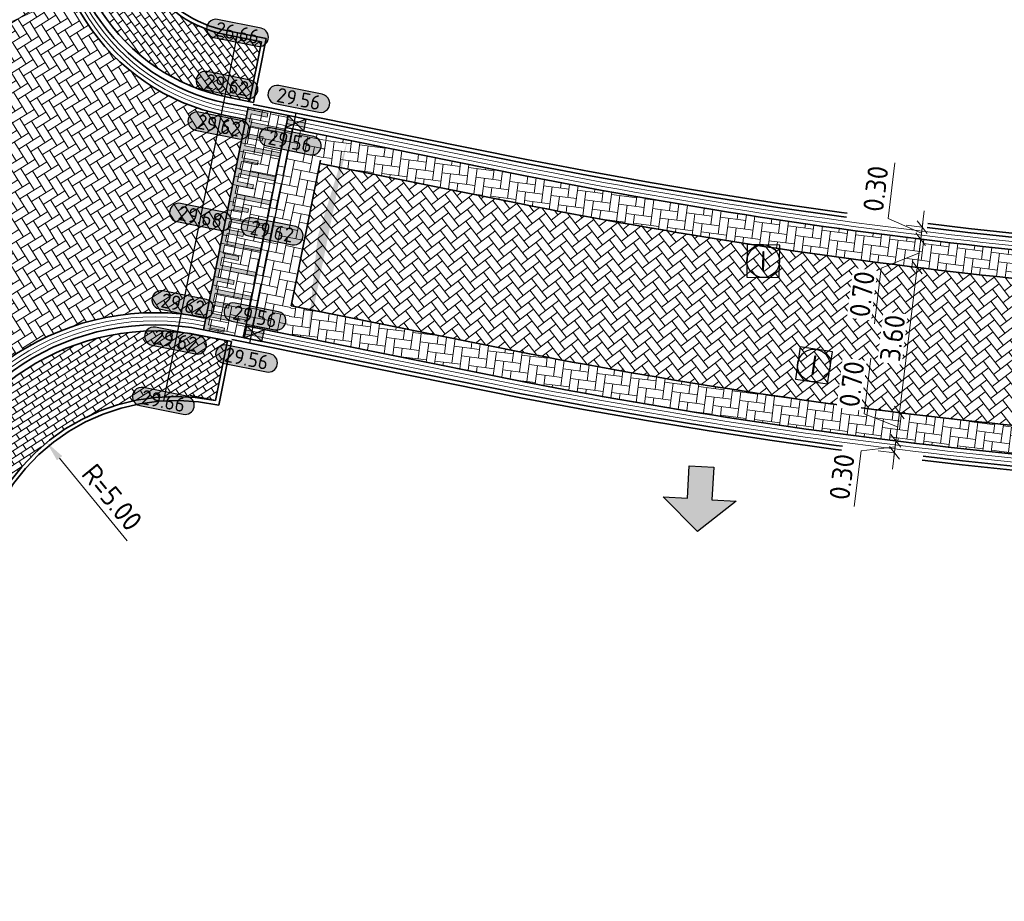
# Model space of a CAD drawing. Header units: metres. Extents: x 199937 to 201628, y 374508 to 375260.
# Tile 78 of 183: x 201124 to 201148, y 374926 to 374948. Entities that reach past the tile are written whole.
import ezdxf
from ezdxf.enums import TextEntityAlignment as Align

# ---------------------------------------------------------------- set-up
doc = ezdxf.new("R2010")
doc.units = ezdxf.units.M
doc.linetypes.add('VH-OPSLUITBAND_100X200', pattern=[16, 8, -2, 4, -2])
doc.linetypes.add('VH-OPSLUITBAND_150X250', pattern=[24, 16, -2, 4, -2])
doc.layers.add('000___INRIT-PIJL', color=252, linetype='Continuous')
for name, color, linetype, lineweight in [('031___CL_DREMPEL TALUD', 250, 'Continuous', 18), ('N-WE-OG-HOOGTELIJN-G', 7, 'Continuous', 25), ('N-WE-RI-ITR_RIOOLPUT-S', 84, 'Continuous', 25), ('N-WE-RI-KOLK-S', 7, 'Continuous', 25), ('N-WE-RI-VWA_RIOOLPUT-S', 20, 'Continuous', 25), ('N-WE-VH-DREMPEL-G', 30, 'Continuous', 35), ('N-WE-VH-DWARSHELLING-S', 7, 'Continuous', 25), ('N-WE-VH-GOOT-G', 170, 'Continuous', 35), ('N-WE-VH-KANTOPSLUITING_OPSLUITBAND_100X200-G', 150, 'VH-OPSLUITBAND_100X200', 35), ('N-WE-VH-KANTOPSLUITING_OPSLUITBAND_150X250-G', 150, 'VH-OPSLUITBAND_150X250', 35), ('N-WE-VH-KANTVERHARDING_STREKLAAG-G', 60, 'Continuous', 18), ('N-WE-VH-VERHARDING_BETONSTRAATSTEEN-G', 252, 'Continuous', 35), ('N-WE-VH-VERHARDING_TEGEL-A', 252, 'Continuous', 18), ('N-WE-VH-VERHARDING_TEGEL-G', 252, 'Continuous', 35), ('N-WE-VW-MARKERING-V', 7, 'Continuous', 18), ('X-XX-AL-HOOGTELABEL-S', 7, 'Continuous', 25), ('X-XX-AL-M-200', 7, 'Continuous', 18)]:
    doc.layers.add(name, color=color, linetype=linetype, lineweight=lineweight)
doc.layers.add('N-WE-VH-VERHARDING_BETONSTRAATSTEEN_HEIDE-A', color=7, linetype='Continuous', lineweight=0, true_color=0x986657)
doc.layers.add('N-WE-VH-VERHARDING_BETONSTRAATSTEEN_ROOD-A', color=7, linetype='Continuous', lineweight=0, true_color=0xa92c0a)
doc.styles.add('NLCS-ISO', font='NLCS-ISO.ttf')
doc.styles.add('NLCS-ISO-ANNOTATIEF-T18', font='NLCS-ISO.ttf', dxfattribs={"height": 1.8})
doc.styles.add('NLCS-ISO-M200-T25', font='NLCS-ISO.ttf', dxfattribs={"height": 0.5})
doc.dimstyles.new('NLCS-M200-T25-PIJL_L2_H1', dxfattribs={"dimscale": 0.2, "dimtxt": 2.5, "dimasz": 2.5, "dimexe": 2, "dimexo": 2, "dimgap": 0.7, "dimtad": 1, "dimzin": 0, "dimdsep": 46, "dimtxsty": 'NLCS-ISO-M200-T25', "dimcen": 0, "dimdle": 2, "dimclrd": 256, "dimclre": 256, "dimclrt": 256, "dimadec": 1, "dimazin": 0, "dimtfac": 1, "dimtdec": 3, "dimtofl": 0, "dimtmove": 0, "dimatfit": 3, "dimfxl": 2, "dimfxlon": 1, "dimtfillclr": 256, "dimtolj": 1, "dimtzin": 0, "dimlwd": -1, "dimlwe": -1, "dimarcsym": 0})
doc.dimstyles.new('NLCS-M200-T25-SCHRAP_L2_H1', dxfattribs={"dimscale": 0.2, "dimtxt": 2.5, "dimasz": 1.4, "dimexe": 2, "dimexo": 2, "dimgap": 0.7, "dimtad": 1, "dimzin": 0, "dimdsep": 46, "dimtxsty": 'NLCS-ISO-M200-T25', "dimblk": 'OBLIQUE', "dimcen": 0, "dimdle": 2, "dimclrd": 256, "dimclre": 256, "dimclrt": 256, "dimadec": 1, "dimazin": 0, "dimtfac": 1, "dimtdec": 3, "dimtofl": 0, "dimtmove": 0, "dimatfit": 3, "dimldrblk": 'OBLIQUE', "dimfxl": 2, "dimfxlon": 1, "dimtfillclr": 256, "dimtolj": 1, "dimtzin": 0, "dimlwd": -1, "dimlwe": -1, "dimarcsym": 0})
pattern_1 = [(82.64431356, (201131.4595206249, 374945.0590181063), (-0.1813857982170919, 0.235157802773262), [0.63, -0.21]), (352.64431356, (201131.0429770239, 374945.1127901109), (-0.1813857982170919, 0.235157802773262), [0.63, -0.21])]

# ---------------------------------------------------------------- blocks, each defined once
blk = doc.blocks.new('*U267')
at = {"flags": 128}
for points in [[(-2.74999999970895, -0.0999999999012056), (-2.74999999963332, -0.4999999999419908)], [(-2.649999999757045, -0.09999999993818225), (-2.649999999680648, -0.4999999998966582)], [(-2.649999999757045, -0.09999999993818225), (-2.449999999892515, -0.09999999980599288)], [(-2.449999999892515, -0.09999999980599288), (-2.449999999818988, -0.9999999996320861)], [(-2.349999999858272, -0.0999999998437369), (-2.349999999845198, -0.9999999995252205)], [(-2.349999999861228, -0.100000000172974), (-2.149999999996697, -0.1000000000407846)], [(-2.149999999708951, -0.09999999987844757), (-2.14999999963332, -0.4999999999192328)], [(-2.049999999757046, -0.09999999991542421), (-2.049999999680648, -0.4999999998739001)], [(-2.049999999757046, -0.09999999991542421), (-1.849999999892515, -0.09999999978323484)], [(-1.849999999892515, -0.09999999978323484), (-1.849999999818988, -0.9999999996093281)], [(-1.749999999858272, -0.09999999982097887), (-1.749999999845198, -0.9999999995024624)], [(-1.749999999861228, -0.100000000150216), (-1.549999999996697, -0.1000000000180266)], [(-1.54999999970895, -0.09999999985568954), (-1.54999999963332, -0.4999999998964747)], [(-1.449999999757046, -0.09999999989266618), (-1.449999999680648, -0.4999999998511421)], [(-1.449999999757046, -0.09999999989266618), (-1.249999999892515, -0.09999999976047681)], [(-1.249999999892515, -0.09999999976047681), (-1.249999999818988, -0.99999999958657)], [(-1.149999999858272, -0.09999999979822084), (-1.149999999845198, -0.9999999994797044)], [(-1.149999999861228, -0.1000000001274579), (-0.9499999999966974, -0.09999999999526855)], [(-0.9499999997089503, -0.09999999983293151), (-0.9499999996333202, -0.4999999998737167)], [(-0.8499999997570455, -0.09999999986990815), (-0.6499999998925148, -0.09999999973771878)], [(-0.8499999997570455, -0.09999999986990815), (-0.849999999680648, -0.4999999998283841)], [(-0.6499999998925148, -0.09999999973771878), (-0.6499999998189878, -0.999999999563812)], [(-0.5499999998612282, -0.1000000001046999), (-0.3499999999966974, -0.09999999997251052)], [(-0.5499999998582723, -0.09999999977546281), (-0.5499999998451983, -0.9999999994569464)], [(-0.3499999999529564, -0.09999999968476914), (-0.3499999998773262, -0.4999999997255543)], [(-0.2500000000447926, -0.1000000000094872), (-0.05000000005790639, -0.1000000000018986)], [(-0.2500000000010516, -0.09999999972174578), (-0.249999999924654, -0.4999999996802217)], [(-0.05000000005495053, -0.09999999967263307), (-0.04999999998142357, -0.9999999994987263)], [(0.04999999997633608, -0.1000000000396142), (0.2499999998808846, -0.1000000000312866)], [(0.04999999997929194, -0.0999999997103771), (0.04999999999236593, -0.9999999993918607)], [(0.249999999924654, -0.09999999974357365), (0.2500000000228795, -0.4999999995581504)], [(0.3499999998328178, -0.1000000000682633), (0.5499999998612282, -0.1000000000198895)], [(0.3499999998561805, -0.09999999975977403), (0.3500000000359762, -0.4999999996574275)], [(0.549999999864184, -0.09999999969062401), (0.549999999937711, -0.9999999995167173)], [(0.6499999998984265, -0.09999999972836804), (0.6499999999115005, -0.9999999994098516)], [(0.6499999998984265, -0.09999999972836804), (0.849999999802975, -0.09999999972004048)], [(0.8499999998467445, -0.09999999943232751), (0.8499999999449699, -0.4999999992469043)], [(0.9499999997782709, -0.09999999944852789), (0.9499999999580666, -0.4999999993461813)], [(0.9499999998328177, -0.0999999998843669), (1.149999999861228, -0.09999999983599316)], [(1.149999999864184, -0.09999999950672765), (1.149999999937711, -0.9999999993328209)], [(1.249999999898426, -0.09999999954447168), (1.449999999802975, -0.09999999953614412)], [(1.249999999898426, -0.09999999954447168), (1.2499999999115, -0.9999999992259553)], [(1.449999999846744, -0.09999999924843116), (1.44999999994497, -0.499999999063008)], [(1.549999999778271, -0.09999999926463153), (1.549999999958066, -0.499999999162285)], [(1.549999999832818, -0.09999999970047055), (1.749999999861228, -0.0999999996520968)], [(1.749999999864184, -0.0999999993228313), (1.749999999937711, -0.9999999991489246)], [(1.849999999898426, -0.09999999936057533), (2.049999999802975, -0.09999999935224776)], [(1.849999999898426, -0.09999999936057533), (1.8499999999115, -0.9999999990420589)], [(2.049999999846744, -0.0999999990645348), (2.04999999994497, -0.4999999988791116)], [(2.149999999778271, -0.09999999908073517), (2.149999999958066, -0.4999999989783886)], [(2.149999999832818, -0.09999999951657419), (2.349999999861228, -0.09999999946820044)], [(2.349999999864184, -0.09999999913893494), (2.349999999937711, -0.9999999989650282)], [(2.449999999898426, -0.09999999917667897), (2.649999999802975, -0.09999999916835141)], [(2.449999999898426, -0.09999999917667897), (2.4499999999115, -0.9999999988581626)], [(2.649999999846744, -0.09999999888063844), (2.64999999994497, -0.4999999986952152)], [(2.749999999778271, -0.09999999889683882), (2.749999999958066, -0.4999999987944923)], [(-2.649999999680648, -0.4999999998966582), (-2.749999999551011, -0.4999999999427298)], [(-2.049999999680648, -0.4999999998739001), (-2.149999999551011, -0.4999999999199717)], [(-1.449999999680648, -0.4999999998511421), (-1.549999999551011, -0.4999999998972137)], [(-0.849999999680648, -0.4999999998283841), (-0.9499999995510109, -0.4999999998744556)], [(-0.249999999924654, -0.4999999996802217), (-0.3499999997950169, -0.4999999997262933)], [(0.3500000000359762, -0.4999999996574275), (0.2500000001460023, -0.4999999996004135)], [(0.9499999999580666, -0.4999999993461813), (0.8500000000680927, -0.4999999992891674)], [(1.549999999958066, -0.499999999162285), (1.450000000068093, -0.499999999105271)], [(2.149999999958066, -0.4999999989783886), (2.050000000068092, -0.4999999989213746)], [(2.749999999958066, -0.4999999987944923), (2.650000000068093, -0.4999999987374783)], [(-2.449999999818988, -0.9999999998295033), (-2.349999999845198, -0.9999999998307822)], [(-1.849999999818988, -0.9999999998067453), (-1.749999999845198, -0.9999999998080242)], [(-1.249999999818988, -0.9999999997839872), (-1.149999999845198, -0.9999999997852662)], [(-0.6499999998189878, -0.9999999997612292), (-0.5499999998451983, -0.9999999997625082)], [(-0.04999999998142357, -0.9999999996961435), (0.04999999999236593, -0.9999999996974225)], [(0.549999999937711, -0.9999999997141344), (0.6499999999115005, -0.9999999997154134)], [(1.149999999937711, -0.9999999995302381), (1.2499999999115, -0.9999999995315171)], [(1.749999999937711, -0.9999999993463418), (1.8499999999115, -0.9999999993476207)], [(2.349999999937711, -0.9999999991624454), (2.4499999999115, -0.9999999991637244)]]:
    blk.add_lwpolyline(points, dxfattribs=at)
blk = doc.blocks.new('inrit')
h = blk.add_hatch(color=256)
h.dxf.hatch_style = 1
h.paths.add_polyline_path([(0.3000000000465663, 1), (-0.300000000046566, 1), (-0.3000000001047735, 1.799999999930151), (-0.900000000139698, 1.799999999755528), (-2.328301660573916e-10, 2.599999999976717), (0.9000000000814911, 1.799999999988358), (0.2999999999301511, 1.799999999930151)])
at = {"color": 3, "flags": 128}
blk.add_lwpolyline([(0.3000000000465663, 1), (-0.300000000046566, 1), (-0.3000000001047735, 1.799999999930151), (-0.900000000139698, 1.799999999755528), (-2.328301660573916e-10, 2.599999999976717), (0.9000000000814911, 1.799999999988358), (0.2999999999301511, 1.799999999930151), (0.3000000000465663, 1)], dxfattribs=at)
blk = doc.blocks.new('*U283')
h = blk.add_hatch(color=253)
h.dxf.hatch_style = 1
edge = h.paths.add_edge_path()
edge.add_line((2.726055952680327, 1.132202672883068), (-2.726055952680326, 1.132202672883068))
edge.add_arc((-2.726055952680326, 0), 1.132202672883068, 90, 270)
edge.add_line((-2.726055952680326, -1.132202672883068), (2.726055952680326, -1.132202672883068))
edge.add_arc((2.726055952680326, 3.697785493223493e-32), 1.132202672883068, 270, 450)
blk.add_lwpolyline([(2.726055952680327, 1.132202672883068), (-2.726055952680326, 1.132202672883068, 0.9999999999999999), (-2.726055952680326, -1.132202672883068), (2.726055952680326, -1.132202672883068, 0.9999999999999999)], format="xyb", close=True)
at = {"style": 'NLCS-ISO-ANNOTATIEF-T18'}
blk.add_attdef('HGT', text='', height=1.8, dxfattribs=at).set_placement((-0.002853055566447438, -0.0004570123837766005), align=Align.MIDDLE_CENTER)
blk = doc.blocks.new('SRI-PUT_INSPECTIE-SO')
at = {"lineweight": -3, "flags": 128}
blk.add_lwpolyline([(-1.999999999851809, -2.000000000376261), (2.000000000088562, -2.000000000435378), (2.000000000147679, 1.999999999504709), (-2.00000000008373, 1.999999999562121)], close=True, dxfattribs=at)
at = {"lineweight": -3, "ltscale": 1.5}
blk.add_circle((0, -7.105427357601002e-14), 1.999999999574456, dxfattribs=at)
at = {"ltscale": 0.1, "style": 'NLCS-ISO'}
blk.add_text('I', height=2.5, dxfattribs=at).set_placement((-0.002795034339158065, -0.007140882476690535), align=Align.MIDDLE_CENTER)
blk = doc.blocks.new('*D463')
at = {"layer": 'Defpoints', "color": 0, "transparency": 16777216}
for p in [(201123.3644994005, 374938.7059783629), (201127.2138686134, 374934.1035489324)]:
    blk.add_point(p, dxfattribs=at)
at = {"layer": 'X-XX-AL-M-200', "transparency": 16777216}
blk.add_line((201121.3564117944, 374941.1069123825), (201123.0437186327, 374939.0895141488), dxfattribs=at)
blk.add_solid([(201123.1076412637, 374939.1429776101), (201122.9797960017, 374939.0360506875), (201123.3644994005, 374938.7059783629)], dxfattribs=at)
at = {"layer": 'X-XX-AL-M-200', "transparency": 16777216, "insert": (201122.3388327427, 374940.5401901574), "char_height": 0.5, "attachment_point": 5, "rotation": 309.9083580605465, "style": 'NLCS-ISO-M200-T25', "bg_fill": 3, "box_fill_scale": 1.1, "bg_fill_color": 256, "bg_fill_true_color": 13158600, "bg_fill_transparency": 0}
blk.add_mtext('\\A1;R=6.00', dxfattribs=at)
blk = doc.blocks.new('*D464')
at = {"layer": 'Defpoints', "color": 0, "transparency": 16777216}
for p in [(201124.5392758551, 374937.2106425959), (201127.7061366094, 374933.3414058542)]:
    blk.add_point(p, dxfattribs=at)
at = {"layer": 'X-XX-AL-M-200', "transparency": 16777216}
blk.add_line((201126.5217306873, 374934.7885003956), (201124.8559619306, 374936.8237189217), dxfattribs=at)
blk.add_solid([(201124.9204492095, 374936.8764999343), (201124.7914746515, 374936.7709379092), (201124.5392758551, 374937.2106425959)], dxfattribs=at)
at = {"layer": 'X-XX-AL-M-200', "transparency": 16777216, "insert": (201126.1489898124, 374935.8596629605), "char_height": 0.5, "attachment_point": 5, "rotation": 309.2993542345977, "style": 'NLCS-ISO-M200-T25', "bg_fill": 3, "box_fill_scale": 1.1, "bg_fill_color": 256, "bg_fill_true_color": 13158600, "bg_fill_transparency": 0}
blk.add_mtext('\\A1;R=5.00', dxfattribs=at)
blk = doc.blocks.new('*D466')
at = {"layer": 'Defpoints', "color": 0, "transparency": 16777216}
for p in [(201129.9459438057, 374950.4640427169), (201125.405492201, 374948.3701708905)]:
    blk.add_point(p, dxfattribs=at)
at = {"layer": 'X-XX-AL-M-200', "transparency": 16777216}
blk.add_line((201122.5631694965, 374947.0594071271), (201124.9514470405, 374948.1607837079), dxfattribs=at)
blk.add_solid([(201124.9165491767, 374948.2364579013), (201124.9863449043, 374948.0851095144), (201125.405492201, 374948.3701708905)], dxfattribs=at)
at = {"layer": 'X-XX-AL-M-200', "transparency": 16777216, "insert": (201123.3669636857, 374947.8595570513), "char_height": 0.5, "attachment_point": 5, "rotation": 24.75723220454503, "style": 'NLCS-ISO-M200-T25', "bg_fill": 3, "box_fill_scale": 1.1, "bg_fill_color": 256, "bg_fill_true_color": 13158600, "bg_fill_transparency": 0}
blk.add_mtext('\\A1;R=5.00', dxfattribs=at)
blk = doc.blocks.new('*U616')
blk.add_solid([(0, 0), (2.488952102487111, 0.25), (4.977904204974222, 0)])
blk = doc.blocks.new('N-SRI-KOLK_STRAAT_450X300-SO')
h = blk.add_hatch(color=256)
h.dxf.hatch_style = 1
h.paths.add_polyline_path([(-7.127631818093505e-14, 0.7499999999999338), (-1.125000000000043, 1.49999999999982), (-1.125000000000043, 4.75175454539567e-14)])
h.paths.add_polyline_path([(1.1249999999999, 4.75175454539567e-14), (1.1249999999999, 1.49999999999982), (-7.122080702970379e-14, 0.7499999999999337)])
for p, q in [((-1.125000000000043, 4.75175454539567e-14), (1.1249999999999, 1.49999999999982)), ((1.1249999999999, 4.75175454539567e-14), (-1.125000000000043, 1.49999999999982))]:
    blk.add_line(p, q)
at = {"flags": 128}
blk.add_lwpolyline([(-1.125000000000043, 4.75175454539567e-14), (1.1249999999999, 4.75175454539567e-14), (1.1249999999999, 1.49999999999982), (-1.125000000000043, 1.49999999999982)], close=True, dxfattribs=at)
blk = doc.blocks.new('_Oblique')
at = {"color": 0, "linetype": 'ByBlock', "lineweight": -2}
blk.add_line((-0.5, -0.5), (0.5, 0.5), dxfattribs=at)
blk = doc.blocks.new('*D675')
at = {"layer": 'Defpoints', "color": 0, "transparency": 16777216}
for p in [(201145.9592773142, 374941.5180344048), (201145.9592773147, 374941.5180344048), (201145.5200321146, 374937.9443120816)]:
    blk.add_point(p, dxfattribs=at)
at = {"layer": 'X-XX-AL-M-200', "transparency": 16777216}
for p, q in [((201145.4712354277, 374937.5472996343), (201146.0080740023, 374941.9150468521)), ((201145.9592773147, 374941.5180344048), (201146.356289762, 374941.4692377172)), ((201145.5200321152, 374937.9443120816), (201145.9170445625, 374937.895515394))]:
    blk.add_line(p, q, dxfattribs=at)
at = {"layer": 'X-XX-AL-M-200', "transparency": 16777216, "xscale": 0.28, "yscale": 0.28, "zscale": 0.28}
for p, rotation in [((201145.9592773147, 374941.5180344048), 82.99293569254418), ((201145.5200321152, 374937.9443120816), 262.9929356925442)]:
    blk.add_blockref('_Oblique', p, dxfattribs=dict(at, rotation=rotation))
at = {"layer": 'X-XX-AL-M-200', "transparency": 16777216, "insert": (201145.3525675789, 374939.7787500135), "char_height": 0.5, "attachment_point": 5, "rotation": 82.99293569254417, "style": 'NLCS-ISO-M200-T25', "bg_fill": 3, "box_fill_scale": 1.1, "bg_fill_color": 256, "bg_fill_true_color": 13158600, "bg_fill_transparency": 0}
blk.add_mtext('\\A1;3.60', dxfattribs=at)
blk = doc.blocks.new('*D676')
at = {"layer": 'Defpoints', "color": 0, "transparency": 16777216}
for p in [(201146.0446717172, 374942.2128078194), (201146.065452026, 374942.2102537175), (201145.9592773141, 374941.5180344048)]:
    blk.add_point(p, dxfattribs=at)
at = {"layer": 'X-XX-AL-M-200', "transparency": 16777216}
for p, q in [((201145.9104806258, 374941.1210219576), (201146.0934684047, 374942.6098202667)), ((201146.0446717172, 374942.2128078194), (201145.6476592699, 374942.2616045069)), ((201146.0019745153, 374941.8654211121), (201145.0739977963, 374941.4978079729)), ((201145.0739977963, 374941.4978079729), (201144.9056492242, 374940.1281150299)), ((201145.9592773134, 374941.5180344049), (201145.5622648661, 374941.5668310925))]:
    blk.add_line(p, q, dxfattribs=at)
at = {"layer": 'X-XX-AL-M-200', "transparency": 16777216, "xscale": 0.28, "yscale": 0.28, "zscale": 0.28}
for p, rotation in [((201146.0446717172, 374942.2128078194), 82.99293569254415), ((201145.9592773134, 374941.5180344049), 262.9929356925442)]:
    blk.add_blockref('_Oblique', p, dxfattribs=dict(at, rotation=rotation))
at = {"layer": 'X-XX-AL-M-200', "transparency": 16777216, "insert": (201144.6027363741, 374940.8605382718), "char_height": 0.5, "attachment_point": 5, "rotation": 82.99293569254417, "style": 'NLCS-ISO-M200-T25', "bg_fill": 3, "box_fill_scale": 1.1, "bg_fill_color": 256, "bg_fill_true_color": 13158600, "bg_fill_transparency": 0}
blk.add_mtext('\\A1;0.70', dxfattribs=at)
blk = doc.blocks.new('*D677')
at = {"layer": 'Defpoints', "color": 0, "transparency": 16777216}
for p in [(201146.081269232, 374942.5105671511), (201146.102002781, 374942.5080187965), (201146.065452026, 374942.2102537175)]:
    blk.add_point(p, dxfattribs=at)
at = {"layer": 'X-XX-AL-M-200', "transparency": 16777216}
for p, q in [((201145.2408675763, 374942.7226733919), (201145.4092161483, 374944.092366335)), ((201146.0629704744, 374942.3616874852), (201145.2408675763, 374942.7226733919)), ((201145.9958750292, 374941.8157953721), (201146.1300659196, 374942.9075795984)), ((201146.081269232, 374942.5105671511), (201145.6842567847, 374942.5593638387)), ((201146.0446717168, 374942.2128078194), (201145.6476592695, 374942.261604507))]:
    blk.add_line(p, q, dxfattribs=at)
at = {"layer": 'X-XX-AL-M-200', "transparency": 16777216, "xscale": 0.28, "yscale": 0.28, "zscale": 0.28}
for p, rotation in [((201146.081269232, 374942.5105671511), 82.99293569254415), ((201146.0446717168, 374942.2128078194), 262.9929356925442)]:
    blk.add_blockref('_Oblique', p, dxfattribs=dict(at, rotation=rotation))
at = {"layer": 'X-XX-AL-M-200', "transparency": 16777216, "insert": (201144.9379547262, 374943.4550966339), "char_height": 0.5, "attachment_point": 5, "rotation": 82.99293569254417, "style": 'NLCS-ISO-M200-T25', "bg_fill": 3, "box_fill_scale": 1.1, "bg_fill_color": 256, "bg_fill_true_color": 13158600, "bg_fill_transparency": 0}
blk.add_mtext('\\A1;0.30', dxfattribs=at)
blk = doc.blocks.new('*D678')
at = {"layer": 'Defpoints', "color": 0, "transparency": 16777216}
for p in [(201145.5200321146, 374937.9443120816), (201145.4346365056, 374937.2495288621), (201145.4553832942, 374937.2469788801)]:
    blk.add_point(p, dxfattribs=at)
at = {"layer": 'X-XX-AL-M-200', "transparency": 16777216}
for p, q in [((201144.6512484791, 374937.9133779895), (201144.8195970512, 374939.2830709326)), ((201145.5688288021, 374938.3413245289), (201145.3858398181, 374936.8525164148)), ((201145.4773343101, 374937.5969204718), (201144.6512484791, 374937.9133779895)), ((201145.5200321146, 374937.9443120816), (201145.1230196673, 374937.9931087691)), ((201145.4346365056, 374937.2495288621), (201145.0376240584, 374937.2983255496))]:
    blk.add_line(p, q, dxfattribs=at)
at = {"layer": 'X-XX-AL-M-200', "transparency": 16777216, "xscale": 0.28, "yscale": 0.28, "zscale": 0.28}
for p, rotation in [((201145.5200321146, 374937.9443120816), 82.99293569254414), ((201145.4346365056, 374937.2495288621), 262.9929356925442)]:
    blk.add_blockref('_Oblique', p, dxfattribs=dict(at, rotation=rotation))
at = {"layer": 'X-XX-AL-M-200', "transparency": 16777216, "insert": (201144.3483356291, 374938.6458012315), "char_height": 0.5, "attachment_point": 5, "rotation": 82.99293569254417, "style": 'NLCS-ISO-M200-T25', "bg_fill": 3, "box_fill_scale": 1.1, "bg_fill_color": 256, "bg_fill_true_color": 13158600, "bg_fill_transparency": 0}
blk.add_mtext('\\A1;0.70', dxfattribs=at)
blk = doc.blocks.new('*D679')
at = {"layer": 'Defpoints', "color": 0, "transparency": 16777216}
for p in [(201145.4553832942, 374937.2469788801), (201145.3980403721, 374936.9517807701), (201145.3980403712, 374936.9517807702)]:
    blk.add_point(p, dxfattribs=at)
at = {"layer": 'X-XX-AL-M-200', "transparency": 16777216}
for p, q in [((201145.4834331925, 374937.6465413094), (201145.3492436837, 374936.5547683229)), ((201145.4346365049, 374937.2495288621), (201145.0376240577, 374937.2983255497)), ((201144.5780577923, 374937.0005328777), (201144.4097092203, 374935.6308399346)), ((201145.4163384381, 374937.1006548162), (201144.5780577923, 374937.0005328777)), ((201145.3980403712, 374936.9517807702), (201145.001027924, 374937.0005774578))]:
    blk.add_line(p, q, dxfattribs=at)
at = {"layer": 'X-XX-AL-M-200', "transparency": 16777216, "xscale": 0.28, "yscale": 0.28, "zscale": 0.28}
for p, rotation in [((201145.4346365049, 374937.2495288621), 82.99293569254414), ((201145.3980403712, 374936.9517807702), 262.9929356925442)]:
    blk.add_blockref('_Oblique', p, dxfattribs=dict(at, rotation=rotation))
at = {"layer": 'X-XX-AL-M-200', "transparency": 16777216, "insert": (201144.1067963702, 374936.3632631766), "char_height": 0.5, "attachment_point": 5, "rotation": 82.99293569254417, "style": 'NLCS-ISO-M200-T25', "bg_fill": 3, "box_fill_scale": 1.1, "bg_fill_color": 256, "bg_fill_true_color": 13158600, "bg_fill_transparency": 0}
blk.add_mtext('\\A1;0.30', dxfattribs=at)

msp = doc.modelspace()

# ---------------------------------------------------------------- hatches: boundary and pattern name
at = {"layer": 'N-WE-VH-VERHARDING_BETONSTRAATSTEEN_HEIDE-A', "true_color": 0x986657}
h = msp.add_hatch(dxfattribs=at)
h.set_pattern_fill('AVH-HEI_BSS_KEIFRMT_KEPER-SO', color=25, scale=2, angle=258.62, pattern_type=2)
h.set_pattern_definition([(258.62, (201131.4595206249, 374945.0590181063), (0.1644352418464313, -0.2473076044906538), [0.63, -0.21]), (168.62, (201131.8712634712, 374944.9761457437), (0.1644352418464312, -0.2473076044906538), [0.63, -0.21])])
h.paths.add_polyline_path([(201131.4003133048, 374944.7649186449), (201130.4199817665, 374944.9622763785), (201129.4375538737, 374940.0822798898), (201130.417885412, 374939.8849221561)])
h = msp.add_hatch(dxfattribs=at)
h.set_pattern_fill('AVH-HEI_BSS_KEIFRMT_KEPER-SO', color=25, scale=2, angle=82.64431356, pattern_type=2)
h.set_pattern_definition(pattern_1)
h.paths.add_polyline_path([(201136.2704384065, 374943.7844780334), (201131.4003133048, 374944.7649186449), (201131.2621628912, 374944.078686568), (201136.1330051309, 374943.0981015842, 0.04317947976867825), (201159.097303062, 374940.5555327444), (201159.0885977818, 374941.2559448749, -0.04313022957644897)])
h = msp.add_hatch(dxfattribs=at)
h.set_pattern_fill('AVH-HEI_BSS_KEIFRMT_KEPER-SO', color=25, scale=2, angle=82.64431356, pattern_type=2)
h.set_pattern_definition(pattern_1)
h.paths.add_polyline_path([(201136.418774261, 374939.3908833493), (201130.5560358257, 374940.5711542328), (201130.5439875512, 374940.5113070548), (201130.417885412, 374939.8849221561), (201136.2827955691, 374938.7042140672, 0.04314211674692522), (201159.1505849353, 374936.2685632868), (201159.1418808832, 374936.9688766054, -0.04309528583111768)])
at = {"layer": 'N-WE-VH-VERHARDING_BETONSTRAATSTEEN_ROOD-A'}
h = msp.add_hatch(dxfattribs=at)
h.set_pattern_fill('AVH-ROO_BSS_KEIFRMT_KEPER-SO', color=36, scale=2, angle=122.00011792, pattern_type=2)
h.set_pattern_definition([(122.00011792, (201109.114271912, 374903.0265801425), (-0.2893732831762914, 0.06680645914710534), [0.6299999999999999, -0.21]), (32.00011791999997, (201108.7580921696, 374902.8040133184), (-0.2893732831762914, 0.06680645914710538), [0.6299999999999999, -0.21])])
edge = h.paths.add_edge_path()
edge.add_line((201124.7816763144, 374951.6558234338), (201125.4820163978, 374954.6893581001))
edge.add_line((201125.4820163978, 374954.6893581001), (201120.3003198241, 374955.8772519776))
edge.add_line((201120.3003198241, 374955.8772519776), (201115.8982907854, 374936.6964251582))
edge.add_line((201115.8982907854, 374936.6964251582), (201121.0729032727, 374935.5101564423))
edge.add_arc((201127.213868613, 374934.1035489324), 6.299999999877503, 78.61751114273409, 167.098770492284, ccw=False)
edge.add_line((201128.4572223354, 374940.2796376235), (201129.4396502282, 374945.1596341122))
edge.add_line((201129.4396502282, 374945.1596341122), (201128.8999478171, 374945.2682855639))
edge.add_arc((201129.9459438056, 374950.4640427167), 5.299999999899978, 167.005102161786, 258.6175111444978, ccw=False)
h = msp.add_hatch(dxfattribs=at)
h.set_pattern_fill('AVH-ROO_BSS_KEIFRMT_KEPER-SO', color=36, scale=2, angle=258.62, pattern_type=2)
h.set_pattern_definition([(258.62, (201109.114271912, 374903.0265801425), (0.1644352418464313, -0.2473076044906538), [0.63, -0.21]), (168.62, (201109.5260147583, 374902.9437077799), (0.1644352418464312, -0.2473076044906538), [0.63, -0.21])])
h.paths.add_polyline_path([(201128.3980150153, 374939.985538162), (201129.3783465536, 374939.7881804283), (201130.4791890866, 374945.25637584), (201129.4988575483, 374945.4537335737)])
h = msp.add_hatch(dxfattribs=at)
h.set_pattern_fill('AVH-ROO_BSS_KEIFRMT_KEPER-SO', color=36, scale=2, angle=37.64431356, pattern_type=2)
h.set_pattern_definition([(37.64431356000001, (0, 0), (0.03802254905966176, 0.2945408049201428), [0.63, -0.21]), (307.64431356, (-0.256518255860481, 0.3325633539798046), (0.03802254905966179, 0.2945408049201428), [0.63, -0.21])])
h.paths.add_polyline_path([(201159.097303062, 374940.5555327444, -0.04317947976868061), (201136.1330051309, 374943.0981015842), (201131.2621628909, 374944.0786865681), (201131.254475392, 374944.0405005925), (201130.5560358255, 374940.5711542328), (201136.418774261, 374939.3908833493, 0.04309528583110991), (201159.1418808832, 374936.9688766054)])
at = {"layer": 'N-WE-VH-VERHARDING_TEGEL-A'}
h = msp.add_hatch(dxfattribs=at)
h.set_pattern_fill('AVH-TEGEL_150X300_HALFST-SO', color=256, angle=-54.11233093, pattern_type=2)
h.set_pattern_definition([(305.88766907, (201125.2202467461, 374951.5550456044), (0.1215251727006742, 0.08792970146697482), []), (35.88766907, (201125.2202467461, 374951.5550456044), (-0.1758594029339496, 0.2430503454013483), [0.15, -0.15]), (35.88766907, (201125.3081764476, 374951.4335204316), (-0.1758594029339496, 0.2430503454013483), [-0.15, 0.15])])
edge = h.paths.add_edge_path()
edge.add_line((201129.8244978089, 374947.0712806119), (201128.9318542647, 374947.2509852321))
edge.add_arc((201129.5239274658, 374950.191979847), 2.99999999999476, 167.0001179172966, 258.6175111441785, ccw=False)
edge.add_line((201126.6008158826, 374950.8668269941), (201126.6818025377, 374951.2176220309))
edge.add_line((201126.6818025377, 374951.2176220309), (201125.2202467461, 374951.5550456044))
edge.add_arc((201129.9459438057, 374950.4640427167), 4.849999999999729, 167.0001179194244, 258.6175111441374)
edge.add_line((201128.9887587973, 374945.7094347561), (201129.5284612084, 374945.6007833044))
edge.add_line((201129.5284612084, 374945.6007833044), (201129.8244978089, 374947.0712806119))
h = msp.add_hatch(dxfattribs=at)
h.set_pattern_fill('AVH-TEGEL_150X300_HALFST-SO', color=256, angle=32.85840576, pattern_type=2)
h.set_pattern_definition([(32.85840576, (201121.5115315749, 374935.4096317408), (-0.08138471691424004, 0.1260020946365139), []), (122.85840576, (201121.5115315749, 374935.4096317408), (-0.2520041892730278, -0.1627694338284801), [0.15, -0.15]), (122.85840576, (201121.6375336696, 374935.4910164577), (-0.2520041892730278, -0.1627694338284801), [-0.15, 0.15])])
edge = h.paths.add_edge_path()
edge.add_arc((201127.2138694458, 374934.1035525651), 5.850000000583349, 122.8657082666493, 167.0993368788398)
edge.add_line((201121.5115315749, 374935.4096317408), (201121.370206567, 374934.7926089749))
edge.add_line((201121.370206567, 374934.7926089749), (201122.8323442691, 374934.457715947))
edge.add_arc((201127.7061366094, 374933.3414058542), 5.000000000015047, 78.61751114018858, 167.0993003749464, ccw=False)
edge.add_line((201128.6929252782, 374938.2430635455), (201128.9889618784, 374939.713560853))
edge.add_line((201128.9889618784, 374939.713560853), (201128.3684113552, 374939.8384884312))
edge.add_arc((201127.2240852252, 374934.0496747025), 5.900834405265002, 78.81800058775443, 122.6651300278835)
at = {"layer": 'N-WE-VW-MARKERING-V'}
h = msp.add_hatch(color=256, dxfattribs=at)
h.dxf.hatch_style = 1
h.paths.add_polyline_path([(201129.5299958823, 374945.1017123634), (201129.569467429, 374945.297778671), (201129.961600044, 374945.2188355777), (201129.9813358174, 374945.3168687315), (201129.5892032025, 374945.3958118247), (201129.5968907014, 374945.4339978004), (201129.4988575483, 374945.4537335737), (201128.3980150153, 374939.985538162), (201128.4960481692, 374939.9658023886), (201128.5037356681, 374940.0039883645), (201128.8958682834, 374939.9250452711), (201128.9156040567, 374940.0230784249), (201128.5234714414, 374940.1020215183), (201128.5629429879, 374940.2980878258), (201129.4452413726, 374940.1204658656), (201129.464977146, 374940.2184990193), (201128.5826787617, 374940.3961209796), (201128.6221503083, 374940.5921872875), (201129.0142829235, 374940.5132441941), (201129.0340186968, 374940.6112773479), (201128.6418860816, 374940.6902204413), (201128.6813576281, 374940.8862867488), (201129.5636560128, 374940.7086647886), (201129.5833917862, 374940.8066979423), (201128.7010934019, 374940.9843199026), (201128.7405649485, 374941.1803862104), (201129.1326975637, 374941.1014431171), (201129.152433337, 374941.1994762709), (201128.7603007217, 374941.2784193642), (201128.7997722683, 374941.4744856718), (201129.682070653, 374941.2968637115), (201129.7018064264, 374941.3948968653), (201128.8195080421, 374941.5725188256), (201128.8589795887, 374941.7685851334), (201129.2511122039, 374941.6896420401), (201129.2708479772, 374941.7876751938), (201128.8787153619, 374941.8666182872), (201128.9181869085, 374942.0626845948), (201129.8004852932, 374941.8850626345), (201129.8202210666, 374941.9830957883), (201128.9379226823, 374942.1607177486), (201128.9773942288, 374942.3567840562), (201129.3695268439, 374942.2778409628), (201129.3892626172, 374942.3758741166), (201128.9971300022, 374942.4548172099), (201129.036601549, 374942.6508835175), (201129.9188999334, 374942.4732615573), (201129.9386357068, 374942.5712947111), (201129.0563373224, 374942.7489166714), (201129.0958088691, 374942.944982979), (201129.487941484, 374942.8660398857), (201129.5076772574, 374942.9640730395), (201129.1155446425, 374943.0430161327), (201129.1550161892, 374943.2390824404), (201130.0373145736, 374943.0614604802), (201130.057050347, 374943.159493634), (201129.1747519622, 374943.3371155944), (201129.214223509, 374943.533181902), (201129.6063561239, 374943.4542388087), (201129.6260918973, 374943.5522719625), (201129.2339592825, 374943.6312150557), (201129.2734308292, 374943.8272813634), (201130.1557292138, 374943.6496594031), (201130.1754649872, 374943.7476925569), (201129.2931666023, 374943.9253145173), (201129.332638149, 374944.1213808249), (201129.7247707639, 374944.0424377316), (201129.7445065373, 374944.1404708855), (201129.3523739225, 374944.2194139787), (201129.3918454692, 374944.4154802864), (201130.274143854, 374944.2378583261), (201130.2938796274, 374944.3358914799), (201129.4115812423, 374944.5135134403), (201129.451052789, 374944.7095797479), (201129.8431854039, 374944.6306366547), (201129.8629211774, 374944.7286698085), (201129.4707885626, 374944.8076129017), (201129.5102601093, 374945.0036792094), (201130.3925584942, 374944.8260572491), (201130.4122942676, 374944.9240904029)])

# ---------------------------------------------------------------- linework, layer by layer
at = {"layer": 'N-WE-OG-HOOGTELIJN-G'}
for points in [[(201129.2338351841, 374947.2921975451), (201127.4099501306, 374938.232445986)], [(201130.6727916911, 374945.3194065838), (201129.5324776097, 374939.655144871)]]:
    msp.add_lwpolyline(points, dxfattribs=at)
at = {"layer": 'N-WE-VH-DREMPEL-G'}
for points in [[(201128.3980150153, 374939.985538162), (201129.4988575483, 374945.4537335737)], [(201129.3783465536, 374939.7881804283), (201130.4791890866, 374945.25637584)]]:
    msp.add_lwpolyline(points, dxfattribs=at)
at = {"layer": 'N-WE-VH-GOOT-G'}
for points in [[(201130.4199817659, 374944.9622763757), (201136.2704384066, 374943.7844780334, 0.0473461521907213), (201161.3319701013, 374941.2206303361), (201173.7438143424, 374941.3748946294, 0.01317192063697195), (201174.8123851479, 374941.4163443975, 0.01461916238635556), (201180.8820993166, 374941.990721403, 0.00183174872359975), (201218.8216512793, 374946.039301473), (201231.8529009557, 374947.4331272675, 0.3137924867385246), (201237.2901366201, 374952.1510024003, 0.004589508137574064), (201237.8537114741, 374954.7789357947, 0.003422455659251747), (201239.3505008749, 374962.1581604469, 0.002206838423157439), (201240.9201825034, 374970.5386732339), (201241.7882105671, 374975.9468961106, 0.3985371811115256), (201232.2433177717, 374989.9182511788, 0.01923664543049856), (201204.4398246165, 374994.8196199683, 0.01957319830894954), (201172.3355093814, 374997.6086997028, 0.01779564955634), (201147.3837750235, 374998.033734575), (201144.0450732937, 374998.0013370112)], [(201124.7816763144, 374951.6558234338, 0.4224803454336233), (201128.8999478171, 374945.2682855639), (201129.4396502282, 374945.1596341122)], [(201121.0729032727, 374935.5101564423, -0.4064709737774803), (201128.4572223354, 374940.2796376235)], [(201129.4375538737, 374940.0822798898), (201136.2827955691, 374938.7042140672, 0.04690561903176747), (201161.1562330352, 374936.2437570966, -0.4345449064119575), (201166.416083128, 374930.5531979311), (201163.1851248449, 374886.8344062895, 0.4084566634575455), (201168.3376513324, 374880.739182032), (201183.475987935, 374879.320153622, -0.297214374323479), (201188.8647552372, 374875.0397935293), (201198.7188906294, 374845.4758695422, -0.4385261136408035), (201194.236291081, 374837.3634686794), (201149.1595473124, 374826.3589028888)]]:
    msp.add_lwpolyline(points, format="xyb", dxfattribs=at)
at = {"layer": 'N-WE-VH-KANTOPSLUITING_OPSLUITBAND_100X200-G'}
for points in [[(201129.5968907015, 374945.4339977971), (201136.3293378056, 374944.0786394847, 0.04733998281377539), (201161.3312063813, 374941.5206440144), (201173.7400859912, 374941.6748714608, 0.01317192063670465), (201174.79286511, 374941.7157086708, 0.0146267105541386), (201180.8482329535, 374942.2888202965, 0.001831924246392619), (201218.7892354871, 374946.3375454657), (201231.8209948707, 374947.7314257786, 0.313605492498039), (201236.9983103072, 374952.2206797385, 0.004583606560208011), (201237.5599631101, 374954.8398655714, 0.003422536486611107), (201239.0559800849, 374962.2152377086, 0.002205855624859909), (201240.624486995, 374970.5894143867), (201241.492001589, 374975.9944381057, 0.3985371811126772), (201232.1799110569, 374989.6250284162, 0.01923559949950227), (201204.4006625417, 374994.5221831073, 0.01957273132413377), (201172.3204950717, 374997.3090746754, 0.01779714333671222), (201147.3880139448, 374997.7337615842), (201143.1480266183, 374997.6926182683)], [(201129.6166264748, 374945.532030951), (201136.3489708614, 374944.1766933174, 0.04733792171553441), (201161.3309525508, 374941.620648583), (201173.7388432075, 374941.774863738, 0.01317192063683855), (201174.7863584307, 374941.8154967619, 0.01462923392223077), (201180.8369431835, 374942.3881864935, 0.001831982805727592), (201218.7784302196, 374946.4369601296), (201231.8103595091, 374947.8308586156, 0.3135399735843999), (201236.9010397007, 374952.2439272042, 0.004581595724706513), (201237.4620469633, 374954.8601753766, 0.003422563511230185), (201238.9578064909, 374962.2342634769, 0.002205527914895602), (201240.5259218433, 374970.6063282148), (201241.393265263, 374976.0102854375, 0.3985371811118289), (201232.1587754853, 374989.5272874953, 0.01923525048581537), (201204.3876085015, 374994.4230374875, 0.01957257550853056), (201172.315490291, 374997.2091996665, 0.01779764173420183), (201147.389427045, 374997.6337705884), (201143.1489969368, 374997.592622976)], [(201143.0494868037, 374997.5416550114), (201143.0640415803, 374996.0417256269), (201140.1666553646, 374996.0136104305, 0.3464968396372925), (201136.3079859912, 374992.9135949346), (201126.6008158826, 374950.8668269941, 0.4225059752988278), (201128.9318542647, 374947.2509852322), (201129.8244978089, 374947.0712806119), (201129.5284612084, 374945.6007833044)], [(201143.1489969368, 374997.592622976), (201143.1650071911, 374995.942700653), (201140.167625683, 374995.9136151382, 0.3464968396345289), (201136.405423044, 374992.8911000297), (201126.6982529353, 374950.8443320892, 0.4225059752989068), (201128.9515900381, 374947.349018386), (201129.9422667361, 374947.1495779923), (201129.6255075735, 374945.5761458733)], [(201129.116598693, 374939.8408748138), (201136.2245172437, 374938.409927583, 0.04690739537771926), (201161.1547763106, 374935.9437606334, -0.434544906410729), (201166.1168990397, 374930.5753085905), (201162.8859407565, 374886.8565169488, 0.4084566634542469), (201168.3096528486, 374880.4404914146), (201183.4479894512, 374879.0214630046, -0.2972143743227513), (201188.5801487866, 374874.944929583), (201198.4342841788, 374845.3810055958, -0.438526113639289), (201194.1651417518, 374837.6549095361), (201148.2140754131, 374826.4368957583)], [(201128.9889618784, 374939.713560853), (201128.6929252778, 374938.2430635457, 0.4064736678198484), (201122.8323442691, 374934.457715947), (201114.3646873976, 374897.4880589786, 0.08415957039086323), (201113.2489211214, 374878.0153036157, 0.002028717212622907), (201113.3163980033, 374877.4298252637, 0.06341567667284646), (201115.7015907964, 374867.6606411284, 0.05636157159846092), (201121.2987144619, 374855.8678326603, 0.002588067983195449), (201129.3393280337, 374844.6669837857, -0.005827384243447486), (201140.5016523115, 374829.116653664, 0.3399968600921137), (201145.1035221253, 374827.3759755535), (201147.7256071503, 374828.0161040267), (201148.0813537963, 374826.5588997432)], [(201129.0869950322, 374939.6938250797), (201128.7710212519, 374938.124294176, 0.4124314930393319), (201122.9298201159, 374934.4353897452), (201114.4621632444, 374897.4657327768, 0.08415957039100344), (201113.3483091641, 374878.0263497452, 0.002029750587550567), (201113.4157286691, 374877.4413798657, 0.06342882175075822), (201115.7955998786, 374867.6947800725, 0.05635593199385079), (201121.3820381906, 374855.9232103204, 0.00258742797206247), (201129.4200714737, 374844.7259804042, -0.00582816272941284), (201140.5852159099, 374829.1716574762, 0.3403900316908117), (201145.0771458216, 374827.4724731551), (201147.7990376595, 374828.136967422), (201148.1796865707, 374826.5777588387)], [(201129.0968629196, 374939.7428416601), (201136.2050909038, 374938.3118321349, 0.04690798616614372), (201161.1542907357, 374935.8437618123, -0.4345449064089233), (201166.0171710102, 374930.5826788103), (201162.786212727, 374886.8638871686, 0.4084566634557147), (201168.3003200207, 374880.3409278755), (201183.4386566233, 374878.9218994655, -0.2972143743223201), (201188.4852799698, 374874.9133082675), (201198.339415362, 374845.3493842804, -0.4385261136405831), (201194.1414253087, 374837.7520564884), (201148.19035897, 374826.5340427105)]]:
    msp.add_lwpolyline(points, format="xyb", dxfattribs=at)
at = {"layer": 'N-WE-VH-KANTOPSLUITING_OPSLUITBAND_150X250-G', "linetype": 'Continuous'}
for points in [[(201125.7744313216, 374954.6223229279), (201125.0740911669, 374951.5887879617, 0.4225059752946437), (201128.9591551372, 374945.5623850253), (201129.5968907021, 374945.4339978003)], [(201125.9205870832, 374954.5885813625), (201125.220298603, 374951.5552702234), (201125.2202467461, 374951.5550456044, 0.4225059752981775), (201128.9887587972, 374945.7094347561), (201129.6264943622, 374945.581047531)], [(201121.3653178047, 374935.4431210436, -0.406473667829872), (201128.3980150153, 374939.985538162), (201129.1165986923, 374939.8408748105)], [(201121.5115250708, 374935.4096033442), (201121.5115315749, 374935.4096317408, -0.406473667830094), (201128.3684113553, 374939.8384884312), (201129.0869950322, 374939.6938250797)]]:
    msp.add_lwpolyline(points, format="xyb", dxfattribs=at)
at = {"layer": 'N-WE-VH-KANTVERHARDING_STREKLAAG-G'}
for points in [[(201130.4397175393, 374945.0603095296), (201136.2900715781, 374943.8825318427, 0.04734409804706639), (201161.331715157, 374941.3206348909), (201173.7425715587, 374941.4748869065, 0.01317192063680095), (201174.8058784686, 374941.5161324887, 0.01462167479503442), (201180.8708110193, 374942.0900877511, 0.001831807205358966), (201218.8108460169, 374946.1387161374), (201231.842265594, 374947.5325601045, 0.3137316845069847), (201237.1928588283, 374952.174217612, 0.004587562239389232), (201237.7557953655, 374954.7992457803, 0.00342248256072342), (201239.2523272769, 374962.1771861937, 0.002206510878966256), (201240.821617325, 374970.5555868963), (201241.6894742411, 374975.9627434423, 0.3985371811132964), (201232.2221822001, 374989.820510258, 0.01923629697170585), (201204.4267705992, 374994.7204743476, 0.01957304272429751), (201172.3305046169, 374997.5088246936, 0.01779614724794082), (201147.3851879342, 374997.9337435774), (201144.0460436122, 374997.9013417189)], [(201130.4594533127, 374945.1583426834), (201136.3097047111, 374943.9805856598, 0.04734204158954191), (201161.3314605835, 374941.4206394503), (201173.741328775, 374941.5748791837, 0.01317192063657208), (201174.7993717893, 374941.6159205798, 0.01462419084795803), (201180.8595222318, 374942.189454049, 0.001831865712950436), (201218.8000407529, 374946.2381308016), (201231.8316302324, 374947.6319929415, 0.3136693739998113), (201237.0955833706, 374952.1974433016, 0.004585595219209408), (201237.6578792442, 374954.8195557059, 0.0034225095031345), (201239.1541536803, 374962.1962119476, 0.002206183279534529), (201240.7230521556, 374970.5725006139), (201241.5907379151, 374975.978590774, 0.398537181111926), (201232.2010466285, 374989.7227693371, 0.01923594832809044), (201204.4137165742, 374994.6213287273, 0.01957288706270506), (201172.325499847, 374997.4089496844, 0.01779664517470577), (201147.3866009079, 374997.8337525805), (201144.0470139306, 374997.8013464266)], [(201124.8791479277, 374951.6334782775, 0.4224885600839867), (201128.9196835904, 374945.3663187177), (201129.4593860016, 374945.257667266)], [(201124.9766195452, 374951.6111331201, 0.4224970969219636), (201128.9394193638, 374945.4643518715), (201129.4791217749, 374945.3557004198)], [(201121.1703747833, 374935.4878113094, -0.4064718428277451), (201128.4374865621, 374940.1816044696)], [(201121.267846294, 374935.4654661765, -0.4064727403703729), (201128.4177507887, 374940.0835713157)], [(201129.398082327, 374939.8862135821), (201136.243943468, 374938.5080230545, 0.04690680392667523), (201161.1552618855, 374936.0437594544, -0.4345449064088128), (201166.2166270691, 374930.5679383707), (201162.985668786, 374886.849146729, 0.4084566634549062), (201168.3189856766, 374880.5400549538), (201183.4573222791, 374879.1210265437, -0.2972143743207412), (201188.6750176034, 374874.9765508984), (201198.5291529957, 374845.4126269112, -0.4385261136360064), (201194.1888581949, 374837.5577625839), (201149.1121144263, 374826.5531967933)], [(201129.4178181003, 374939.9842467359), (201136.2633695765, 374938.6061185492, 0.04690621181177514), (201161.1557474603, 374936.1437582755, -0.4345449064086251), (201166.3163550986, 374930.5605681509), (201163.0853968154, 374886.8417765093, 0.4084566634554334), (201168.3283185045, 374880.6396184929), (201183.4666551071, 374879.2205900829, -0.2972143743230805), (201188.7698864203, 374875.0081722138), (201198.6240218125, 374845.4442482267, -0.4385261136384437), (201194.2125746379, 374837.4606156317), (201149.1358308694, 374826.4560498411)]]:
    msp.add_lwpolyline(points, format="xyb", dxfattribs=at)
at = {"layer": 'N-WE-VH-VERHARDING_BETONSTRAATSTEEN-G'}
msp.add_lwpolyline([(201130.5560358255, 374940.5711542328), (201131.2782977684, 374944.1588330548)], dxfattribs=at)
for points in [[(201131.2621628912, 374944.078686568), (201136.1330051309, 374943.0981015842, 0.04317947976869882), (201159.097303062, 374940.5555327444, 0.04317947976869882)], [(201130.5560358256, 374940.5711542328), (201136.418774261, 374939.3908833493, 0.04309528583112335), (201159.1418808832, 374936.9688766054, 0.04309528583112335)]]:
    msp.add_lwpolyline(points, format="xyb", dxfattribs=at)
at = {"layer": 'N-WE-VH-VERHARDING_TEGEL-G'}
for points in [[(201129.8244978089, 374947.0712806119), (201129.5284612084, 374945.6007833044)], [(201128.3684113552, 374939.8384884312), (201128.9889618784, 374939.713560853), (201128.6929252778, 374938.2430635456), (201128.0723747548, 374938.3679911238)]]:
    msp.add_lwpolyline(points, dxfattribs=at)

# ---------------------------------------------------------------- block references
at = {"layer": '000___INRIT-PIJL', "rotation": 176.4927446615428}
msp.add_blockref('inrit', (201140.7124219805, 374937.6159617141, 29.58069344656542), dxfattribs=at)
at = {"layer": '031___CL_DREMPEL TALUD', "rotation": 78.61751114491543}
msp.add_blockref('*U267', (201128.9484362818, 374942.7196358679), dxfattribs=at)
at = {"layer": 'N-WE-RI-ITR_RIOOLPUT-S', "xscale": 0.2, "yscale": 0.2, "zscale": 0.2, "rotation": 171.4460774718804}
msp.add_blockref('SRI-PUT_INSPECTIE-SO', (201143.4155050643, 374939.1059304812, 29.7069178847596), dxfattribs=at)
at = {"layer": 'N-WE-RI-KOLK-S', "xscale": 0.2, "yscale": 0.2, "zscale": 0.2}
for p, rotation in [((201130.7040948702, 374945.211098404), 168.6175104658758), ((201129.6162522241, 374939.7402858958), 348.6175111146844)]:
    msp.add_blockref('N-SRI-KOLK_STRAAT_450X300-SO', p, dxfattribs=dict(at, rotation=rotation))
at = {"layer": 'N-WE-RI-VWA_RIOOLPUT-S', "xscale": 0.2, "yscale": 0.2, "zscale": 0.2, "rotation": 359.1077590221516}
msp.add_blockref('SRI-PUT_INSPECTIE-SO', (201142.1700464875, 374941.6727515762, 29.4656590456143), dxfattribs=at)
at = {"layer": 'N-WE-VH-DWARSHELLING-S', "rotation": 78.6175111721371}
msp.add_blockref('*U616', (201130.959632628, 374939.7758590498), dxfattribs=at)
at = {"layer": 'X-XX-AL-HOOGTELABEL-S', "xscale": 0.2, "yscale": 0.2, "zscale": 0.2, "rotation": 348.6175109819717}
for p, values in [((201129.2338351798, 374947.292197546), {'HGT': '26.66'}), ((201128.9755274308, 374946.0091100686), {'HGT': '29.62'}), ((201130.7425381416, 374945.6658568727), {'HGT': '29.56'}), ((201128.7748456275, 374945.0122669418), {'HGT': '29.62'}), ((201130.532533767, 374944.6227059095), {'HGT': '29.56'}), ((201128.3218926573, 374942.7623217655), {'HGT': '29.68'}), ((201130.0864894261, 374942.407077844), {'HGT': '29.62'}), ((201127.8888128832, 374940.6110923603), {'HGT': '29.62'}), ((201129.6648852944, 374940.3128511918), {'HGT': '29.56'}), ((201127.7090011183, 374939.7179166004), {'HGT': '29.62'}), ((201129.4564404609, 374939.2774469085), {'HGT': '29.56'}), ((201127.4099501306, 374938.232445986), {'HGT': '29.66'})]:
    msp.add_blockref('*U283', p, dxfattribs=at).add_auto_attribs(values)

# ---------------------------------------------------------------- next in the draw order: dimensions: what is measured, and where the dimension line sits
at = {"layer": 'X-XX-AL-M-200'}
for center, mpoint, picture, middle in [((201129.9459438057, 374950.4640427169), (201125.405492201, 374948.3701708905), '*D466', (201123.3669636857, 374947.8595570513)), ((201127.2138686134, 374934.1035489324), (201123.3644994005, 374938.7059783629), '*D463', (201122.3388327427, 374940.5401901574))]:
    dim = msp.add_radius_dim(center=center, mpoint=mpoint, dimstyle='NLCS-M200-T25-PIJL_L2_H1', override={"dimpost": 'R=<>', "dimtfill": 1}, dxfattribs=at)
    dim.commit()
    dim.dimension.update_dxf_attribs({"geometry": picture, "text_midpoint": middle})
dim = msp.add_aligned_dim(p1=(201145.5200321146, 374937.9443120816), p2=(201145.9592773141, 374941.5180344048), distance=-5.777291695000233e-10, dimstyle='NLCS-M200-T25-SCHRAP_L2_H1', override={"dimtfill": 1}, dxfattribs=at)
dim.commit()
dim.dimension.update_dxf_attribs({"geometry": '*D675', "text_midpoint": (201145.3525675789, 374939.7787500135)})

# ---------------------------------------------------------------- next in the draw order: dimensions: what is measured, and where the dimension line sits
for base, p1, p2, picture, middle in [((201146.0446717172, 374942.2128078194), (201145.9592773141, 374941.5180344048), (201146.0654520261, 374942.2102537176), '*D676', (201145.0569189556, 374941.3588536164)), ((201145.4346365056, 374937.2495288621), (201145.5200321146, 374937.9443120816), (201145.4553832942, 374937.2469788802), '*D678', (201144.6683273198, 374938.0523323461))]:
    dim = msp.add_linear_dim(base=base, p1=p1, p2=p2, angle=262.9929356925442, dimstyle='NLCS-M200-T25-SCHRAP_L2_H1', override={"dimtmove": 1, "dimtfill": 1}, dxfattribs=at)
    dim.commit()
    dim.dimension.update_dxf_attribs({"geometry": picture, "text_midpoint": middle, "dimtype": 160})
dim = msp.add_radius_dim(center=(201127.7061366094, 374933.3414058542), mpoint=(201124.5392758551, 374937.2106425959), dimstyle='NLCS-M200-T25-PIJL_L2_H1', override={"dimpost": 'R=<>', "dimtfill": 1}, dxfattribs=at)
dim.commit()
dim.dimension.update_dxf_attribs({"geometry": '*D464', "text_midpoint": (201125.8471893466, 374935.6126478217), "dimtype": 164})

# ---------------------------------------------------------------- next in the draw order: dimensions: what is measured, and where the dimension line sits
dim = msp.add_linear_dim(base=(201146.081269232, 374942.5105671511), p1=(201146.0654520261, 374942.2102537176), p2=(201146.102002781, 374942.5080187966), angle=262.9929356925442, dimstyle='NLCS-M200-T25-SCHRAP_L2_H1', override={"dimtmove": 1, "dimtfill": 1}, dxfattribs=at)
dim.commit()
dim.dimension.update_dxf_attribs({"geometry": '*D677', "text_midpoint": (201144.8708592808, 374942.9092045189)})
dim = msp.add_linear_dim(base=(201145.3980403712, 374936.9517807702), p1=(201145.4553832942, 374937.2469788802), p2=(201145.3980403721, 374936.9517807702), angle=262.9929356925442, dimstyle='NLCS-M200-T25-SCHRAP_L2_H1', override={"dimtmove": 1, "dimtfill": 1}, dxfattribs=at)
dim.commit()
dim.dimension.update_dxf_attribs({"geometry": '*D679', "text_midpoint": (201144.5609789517, 374936.8615785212), "dimtype": 160})

doc.saveas('drawing.dxf')
